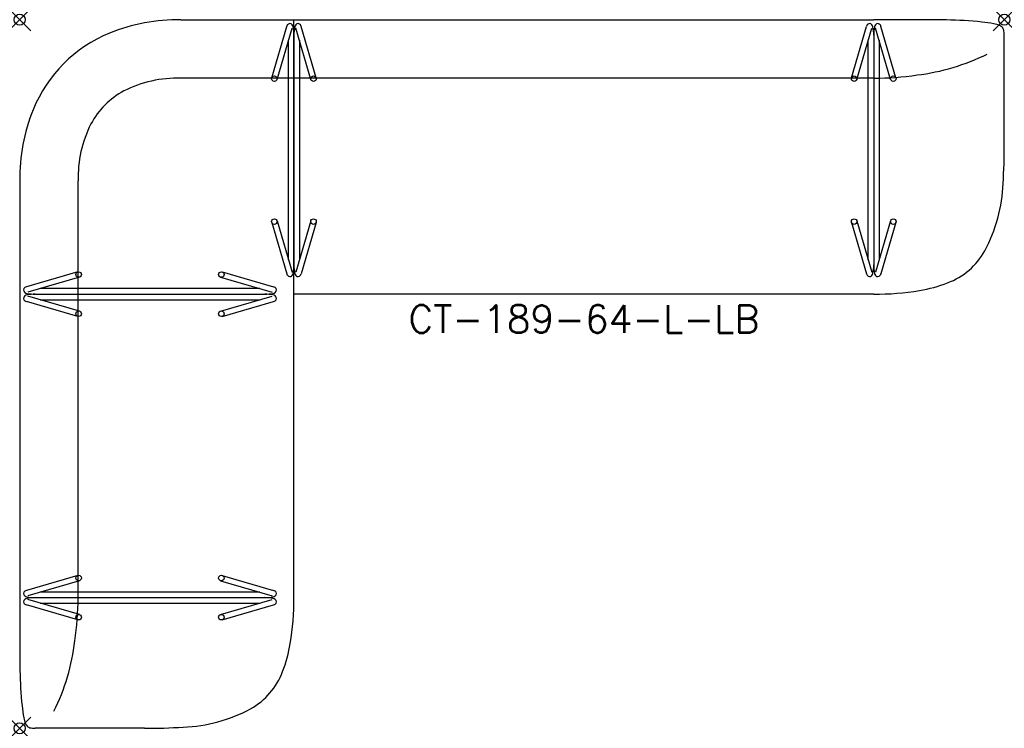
# Model space of a CAD drawing. Header units: inches. Extents: x 0 to 89, y -64 to 0.
import ezdxf
from ezdxf.enums import TextEntityAlignment as Align

# ---------------------------------------------------------------- set-up
doc = ezdxf.new("R2010")
doc.units = ezdxf.units.IN
doc.header["$MEASUREMENT"] = 0
doc.header["$PDMODE"] = 35
doc.layers.add('AFUCH-P', color=2, linetype='Continuous')
doc.layers.add('AFUCH-P-TN', color=2, linetype='Continuous')
doc.styles.get("Standard").update_dxf_attribs({"font": 'txt.shx'})

msp = doc.modelspace()

# ---------------------------------------------------------------- linework, layer by layer
at = {"layer": 'AFUCH-P'}
for p, q in [((14.562, -0.001), (77.22, -0.001)), ((22.777, -5.255), (24.133, -0.609)), ((23.257, -5.395), (24.613, -0.749)), ((24.781, -52.221), (24.781, -0.001)), ((26.318, -5.395), (24.961, -0.749)), ((26.798, -5.255), (25.441, -0.609)), ((75.187, -5.255), (76.543, -0.609)), ((75.667, -5.395), (77.023, -0.749)), ((78.727, -5.395), (77.371, -0.749)), ((79.207, -5.255), (77.851, -0.609)), ((24.787, -1.405), (24.787, -22.152)), ((77.197, -1.405), (77.197, -22.152)), ((89, -11.276), (89, -1.403)), ((24.289, -21.698), (24.289, -1.859)), ((25.285, -1.859), (25.285, -21.698)), ((76.699, -21.698), (76.699, -1.859)), ((77.695, -1.859), (77.695, -21.698)), ((77.22, -5.283), (14.562, -5.283)), ((0, -14.563), (0, -52.221)), ((5.282, -52.221), (5.282, -14.563)), ((22.777, -18.302), (24.133, -22.948)), ((23.257, -18.161), (24.613, -22.808)), ((26.318, -18.161), (24.961, -22.808)), ((26.798, -18.302), (25.441, -22.948)), ((75.187, -18.302), (76.543, -22.948)), ((75.667, -18.161), (77.023, -22.808)), ((78.727, -18.161), (77.371, -22.808)), ((79.207, -18.302), (77.851, -22.948)), ((5.254, -22.778), (0.608, -24.134)), ((18.3, -22.778), (22.946, -24.134)), ((5.394, -23.258), (0.748, -24.614)), ((18.16, -23.258), (22.806, -24.614)), ((1.404, -24.789), (22.151, -24.789)), ((21.697, -24.291), (1.858, -24.291)), ((77.22, -24.783), (24.781, -24.783)), ((5.254, -26.799), (0.608, -25.443)), ((5.394, -26.319), (0.748, -24.963)), ((1.857, -25.287), (21.697, -25.287)), ((18.16, -26.319), (22.806, -24.963)), ((18.3, -26.799), (22.946, -25.443)), ((5.254, -50.188), (0.608, -51.544)), ((5.394, -50.668), (0.748, -52.024)), ((18.16, -50.668), (22.806, -52.024)), ((18.3, -50.188), (22.946, -51.544)), ((5.394, -53.729), (0.748, -52.373)), ((1.404, -52.198), (22.151, -52.198)), ((21.697, -51.7), (1.858, -51.7)), ((18.16, -53.729), (22.806, -52.373)), ((5.254, -54.209), (0.608, -52.853)), ((1.857, -52.696), (21.697, -52.696)), ((18.3, -54.209), (22.946, -52.853)), ((11.275, -64.001), (1.402, -64.001))]:
    msp.add_line(p, q, dxfattribs=at)
for centre in [(23.017, -5.325), (26.558, -5.325), (75.427, -5.325), (78.967, -5.325), (23.017, -18.232), (26.558, -18.232), (75.427, -18.232), (78.967, -18.232), (5.324, -23.018), (18.23, -23.018), (5.324, -26.559), (18.23, -26.559), (5.324, -50.428), (18.23, -50.428), (5.324, -53.969), (18.23, -53.969)]:
    msp.add_circle(centre, 0.25, dxfattribs=at)
for centre, radius, start, end in [((78.757, -481.34), 481.341, 89.40219, 90.1848), ((14.355, -16.514), 16.514, 89.28195, 112.15084), ((24.544, -0.714), 0.424, 144.75873, 165.71397), ((24.419, -0.623), 0.269, 39.56917, 145.21665), ((24.261, -0.736), 0.463, 10.79519, 37.91637), ((20.621, -1.416), 4.166, 0.14622, 10.60276), ((28.954, -1.416), 4.166, 169.39724, 179.85378), ((25.313, -0.736), 0.463, 142.08363, 169.20481), ((25.156, -0.623), 0.269, 34.78335, 140.43083), ((25.03, -0.714), 0.424, 14.28603, 35.24127), ((76.954, -0.714), 0.424, 144.75873, 165.71397), ((76.829, -0.623), 0.269, 39.56917, 145.21665), ((76.671, -0.736), 0.463, 10.79519, 37.91637), ((73.031, -1.416), 4.166, 0.14622, 10.60276), ((81.363, -1.416), 4.166, 169.39724, 179.85378), ((77.723, -0.736), 0.463, 142.08363, 169.20481), ((77.565, -0.623), 0.269, 34.78335, 140.43083), ((77.44, -0.714), 0.424, 14.28603, 35.24127), ((83.243, -37.291), 37.27, 84.25956, 89.17523), ((85.691, -12.93), 12.786, 79.3727, 84.25402), ((87.598, -2.828), 2.506, 67.02481, 79.63673), ((88.279, -1.204), 0.744, 39.41414, 66.52643), ((88.398, -1.06), 0.562, 13.2885, 35.76513), ((12.852, -12.842), 12.552, 112.11366, 157.94976), ((86.653, -1.434), 2.348, 0.75782, 12.39168), ((78.752, 14.472), 19.606, 276.92184, 296.3433), ((14.246, -15.939), 10.661, 88.30059, 116.94818), ((77.04, 23.348), 28.631, 270.33064, 278.18379), ((12.863, -12.865), 7.295, 118.21231, 151.78769), ((16.512, -14.356), 16.514, 157.84916, 180.71805), ((15.938, -14.247), 10.661, 153.05182, 181.69941), ((40.902, -11.466), 48.099, 356.04825, 0.22537), ((75.182, -14.324), 13.711, 331.47305, 358.09415), ((81.665, -17.812), 6.35, 290.38124, 331.1853), ((20.621, -22.141), 4.166, 349.39724, 359.85378), ((28.954, -22.141), 4.166, 180.14622, 190.60276), ((73.031, -22.141), 4.166, 349.39724, 359.85378), ((81.363, -22.141), 4.166, 180.14622, 190.60276), ((24.544, -22.843), 0.424, 194.28603, 215.24127), ((24.419, -22.934), 0.269, 214.78335, 320.43083), ((24.261, -22.821), 0.463, 322.08363, 349.20481), ((25.313, -22.821), 0.463, 190.79519, 217.91637), ((25.156, -22.934), 0.269, 219.56917, 325.21665), ((25.03, -22.843), 0.424, 324.75873, 345.71397), ((76.954, -22.843), 0.424, 194.28603, 215.24127), ((76.829, -22.934), 0.269, 214.78335, 320.43083), ((76.671, -22.821), 0.463, 322.08363, 349.20481), ((77.723, -22.821), 0.463, 190.79519, 217.91637), ((77.565, -22.934), 0.269, 219.56917, 325.21665), ((77.44, -22.843), 0.424, 324.75873, 345.71397), ((79.183, -11.478), 13.153, 279.43287, 290.90714), ((0.621, -24.42), 0.269, 124.78335, 230.43083), ((0.734, -24.263), 0.463, 232.08363, 259.20481), ((0.734, -25.314), 0.463, 100.79519, 127.91637), ((0.713, -24.546), 0.424, 104.28603, 125.24127), ((1.414, -20.622), 4.166, 259.39724, 269.85378), ((1.414, -28.955), 4.166, 90.14622, 100.60276), ((22.14, -20.622), 4.166, 270.14622, 280.60276), ((22.14, -28.955), 4.166, 79.39724, 89.85378), ((22.82, -24.263), 0.463, 280.79519, 307.91637), ((22.82, -25.314), 0.463, 52.08363, 79.20481), ((22.842, -24.546), 0.424, 54.75873, 75.71397), ((22.933, -24.42), 0.269, 309.56917, 55.21665), ((77.445, -1.734), 23.05, 269.40408, 279.72623), ((0.621, -25.157), 0.269, 129.56917, 235.21665), ((0.713, -25.031), 0.424, 234.75873, 255.71397), ((22.842, -25.031), 0.424, 284.28603, 305.24127), ((22.933, -25.157), 0.269, 304.78335, 50.43083), ((0.621, -51.83), 0.269, 124.78335, 230.43083), ((0.713, -51.956), 0.424, 104.28603, 125.24127), ((22.842, -51.956), 0.424, 54.75873, 75.71397), ((22.933, -51.83), 0.269, 309.56917, 55.21665), ((481.339, -53.759), 481.341, 179.8152, 180.59781), ((0.621, -52.567), 0.269, 129.56917, 235.21665), ((0.734, -51.672), 0.463, 232.08363, 259.20481), ((0.734, -52.724), 0.463, 100.79519, 127.91637), ((1.414, -48.032), 4.166, 259.39724, 269.85378), ((1.414, -56.365), 4.166, 90.14622, 100.60276), ((-23.349, -52.041), 28.631, 351.81621, 359.66936), ((22.14, -48.032), 4.166, 270.14622, 280.60276), ((22.14, -56.365), 4.166, 79.39724, 89.85378), ((22.82, -51.672), 0.463, 280.79519, 307.91637), ((22.82, -52.724), 0.463, 52.08363, 79.20481), ((22.933, -52.567), 0.269, 304.78335, 50.43083), ((1.732, -52.446), 23.05, 350.27377, 0.59592), ((0.713, -52.441), 0.424, 234.75873, 255.71397), ((22.842, -52.441), 0.424, 284.28603, 305.24127), ((-14.473, -53.754), 19.606, 333.6567, 353.07816), ((11.476, -54.184), 13.153, 339.09286, 350.56713), ((37.29, -58.244), 37.27, 180.82477, 185.74044), ((17.811, -56.666), 6.35, 298.8147, 339.61876), ((12.929, -60.692), 12.786, 185.74598, 190.6273), ((14.323, -50.184), 13.711, 271.90585, 298.52695), ((2.826, -62.599), 2.506, 190.36327, 202.97519), ((1.202, -63.281), 0.744, 203.47357, 230.58586), ((1.058, -63.4), 0.562, 234.23487, 256.7115), ((1.433, -61.654), 2.348, 257.60832, 269.24218), ((11.464, -15.903), 48.099, 269.77463, 273.95175)]:
    msp.add_arc(centre, radius, start, end, dxfattribs=at)
for p in [(0, 0), (89, 0), (0, -64)]:
    msp.add_point(p, dxfattribs=at)

# ---------------------------------------------------------------- texts
at = {"layer": 'AFUCH-P-TN'}
msp.add_text('CT-189-64-L-LB', height=2.5, dxfattribs=at).set_placement((50.992, -28.283), align=Align.CENTER)

doc.saveas('drawing.dxf')
